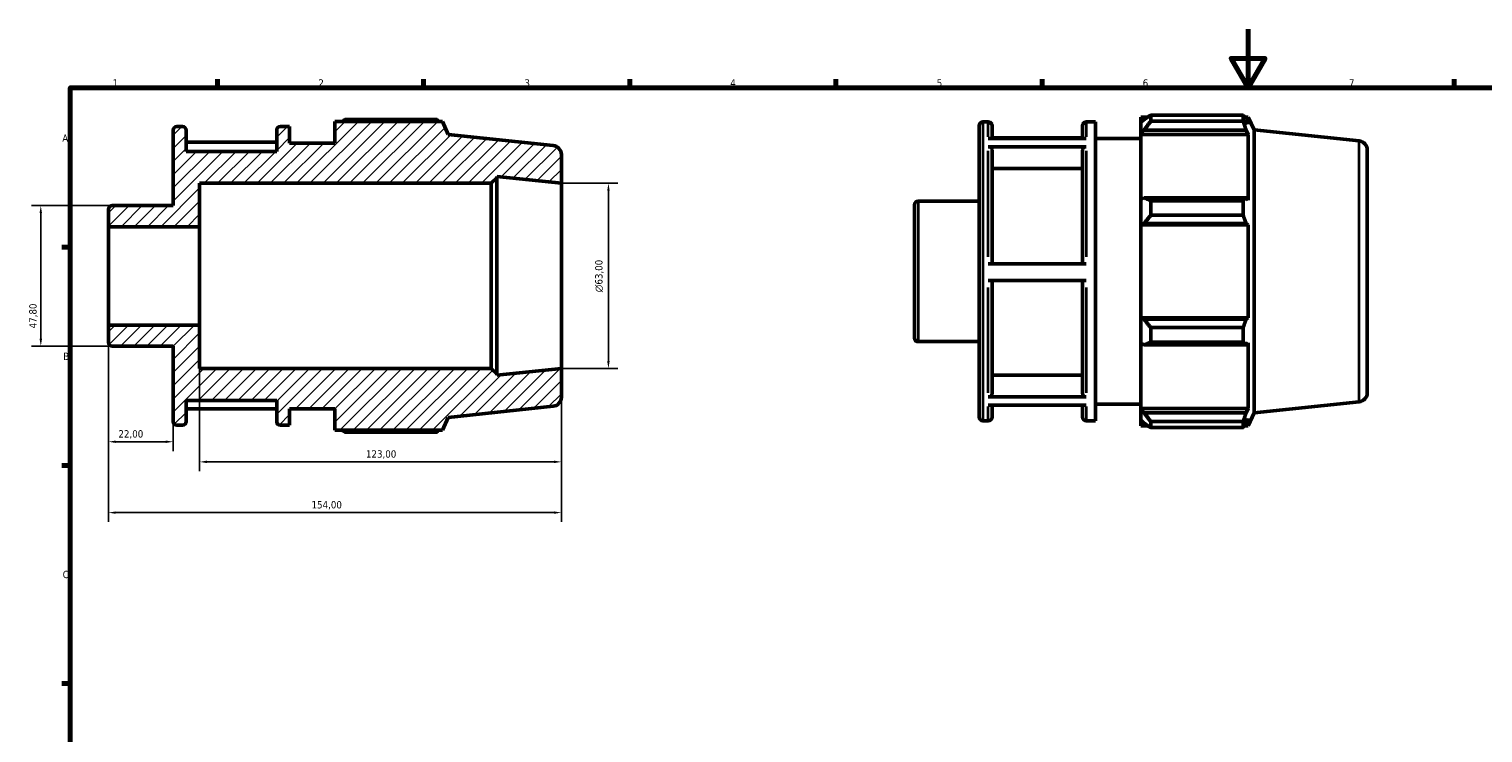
# Model space of a CAD drawing. Header units: millimetres. Extents: x 0 to 931, y 0 to 594.
# Tile 2 of 4: x 6 to 500, y 354 to 594. Entities that reach past the tile are written whole.
import ezdxf

# ---------------------------------------------------------------- set-up
doc = ezdxf.new("R2010")
doc.units = ezdxf.units.MM
for name, color, linetype, lineweight in [('Border (ISO)', 7, 'Continuous', 70), ('Dimension (ISO)', 7, 'Continuous', 25), ('Hatch (ISO)', 7, 'Continuous', 18), ('Visible (ISO)', 7, 'Continuous', 50), ('Visible Narrow (ISO)', 7, 'Continuous', 35)]:
    doc.layers.add(name, color=color, linetype=linetype, lineweight=lineweight)
doc.styles.add('Note Text (ISO)', font='tahoma.ttf')
doc.dimstyles.new('Default (ISO)', dxfattribs={"dimtxt": 2.5, "dimasz": 2.5, "dimexe": 3.175, "dimexo": 0, "dimgap": 0.762, "dimtad": 1, "dimrnd": 1e-08, "dimzin": 0, "dimtxsty": 'Note Text (ISO)', "dimcen": 0.09, "dimdle": 10, "dimclrd": 256, "dimclre": 256, "dimclrt": 232, "dimazin": 0, "dimtfac": 1.40208, "dimtmove": 0, "dimatfit": 3, "dimfxl": 1, "dimtolj": 1, "dimtzin": 0, "dimlwd": -1, "dimlwe": -1, "dimarcsym": 0})

# ---------------------------------------------------------------- blocks, each defined once
blk = doc.blocks.new('Borders Default Border')
at = {"layer": 'Border (ISO)'}
for p, q in [((70.08, 574), (70.08, 576.9)), ((140.17, 574), (140.17, 576.9)), ((210.25, 574), (210.25, 576.9)), ((280.33, 574), (280.33, 576.9)), ((350.42, 574), (350.42, 576.9)), ((490.58, 574), (490.58, 576.9)), ((20, 519.75), (17.1, 519.75)), ((20, 445.5), (17.1, 445.5)), ((20, 371.25), (17.1, 371.25))]:
    blk.add_line(p, q, dxfattribs=at)
at = {"layer": 'Border (ISO)', "flags": 128}
for points in [[(420.5, 594), (420.5, 574), (414.73, 584), (426.27, 584), (420.5, 574)], [(20, 20), (20, 574), (821, 574), (821, 20), (20, 20)]]:
    blk.add_lwpolyline(points, dxfattribs=at)
at = {"layer": 'Border (ISO)', "color": 232, "true_color": 0xca0064, "char_height": 2.5, "attachment_point": 7, "style": 'Note Text (ISO)'}
for s, insert in [('1', (34.48, 574.4)), ('2', (104.37, 574.4)), ('3', (174.43, 574.35)), ('4', (244.42, 574.4)), ('5', (314.64, 574.35)), ('6', (384.66, 574.35)), ('7', (454.77, 574.4)), ('A', (17.29, 555.62)), ('B', (17.59, 481.37)), ('C', (17.43, 407.08))]:
    blk.add_mtext(s, dxfattribs=dict(at, insert=insert))
blk = doc.blocks.new('*D8')
at = {"layer": 'Defpoints', "color": 0, "transparency": 16777216}
for p in [(187, 541.5), (187, 478.5), (203, 478.5)]:
    blk.add_point(p, dxfattribs=at)
at = {"layer": 'Dimension (ISO)', "transparency": 16777216}
for p, q in [((187, 541.5), (206.18, 541.5)), ((203, 539), (203, 481)), ((187, 478.5), (206.18, 478.5))]:
    blk.add_line(p, q, dxfattribs=at)
for points in [[(202.58, 539), (203.42, 539), (203, 541.5)], [(202.58, 481), (203.42, 481), (203, 478.5)]]:
    blk.add_solid(points, dxfattribs=at)
at = {"layer": 'Dimension (ISO)', "color": 232, "true_color": 0xca0064, "transparency": 16777216, "insert": (198.48, 504.44), "char_height": 2.5, "attachment_point": 1, "rotation": 90, "style": 'Note Text (ISO)'}
blk.add_mtext('\\A1;\\fAIGDT|b0|i0;\\H2.5000;\\ln\\fTahoma|b0|i0;\\H2.5000;63,00', dxfattribs=at)
blk = doc.blocks.new('*D9')
at = {"layer": 'Defpoints', "color": 0, "transparency": 16777216}
for p in [(33, 493.27), (55, 460.41), (33, 453.55)]:
    blk.add_point(p, dxfattribs=at)
at = {"layer": 'Dimension (ISO)', "transparency": 16777216}
for p, q in [((33, 493.27), (33, 450.37)), ((55, 460.41), (55, 450.37)), ((52.5, 453.55), (35.5, 453.55))]:
    blk.add_line(p, q, dxfattribs=at)
for points in [[(35.5, 453.96), (35.5, 453.13), (33, 453.55)], [(52.5, 453.96), (52.5, 453.13), (55, 453.55)]]:
    blk.add_solid(points, dxfattribs=at)
at = {"layer": 'Dimension (ISO)', "color": 232, "true_color": 0xca0064, "transparency": 16777216, "insert": (36.39, 457.48), "char_height": 2.5, "attachment_point": 1, "style": 'Note Text (ISO)'}
blk.add_mtext('\\A1;22,00', dxfattribs=at)
blk = doc.blocks.new('*D10')
at = {"layer": 'Defpoints', "color": 0, "transparency": 16777216}
for p in [(64, 493.27), (187, 478.5), (187, 446.7)]:
    blk.add_point(p, dxfattribs=at)
at = {"layer": 'Dimension (ISO)', "transparency": 16777216}
for p, q in [((64, 493.27), (64, 443.53)), ((187, 478.5), (187, 443.53)), ((66.5, 446.7), (184.5, 446.7))]:
    blk.add_line(p, q, dxfattribs=at)
for points in [[(66.5, 447.12), (66.5, 446.28), (64, 446.7)], [(184.5, 447.12), (184.5, 446.28), (187, 446.7)]]:
    blk.add_solid(points, dxfattribs=at)
at = {"layer": 'Dimension (ISO)', "color": 232, "true_color": 0xca0064, "transparency": 16777216, "insert": (120.55, 450.64), "char_height": 2.5, "attachment_point": 1, "style": 'Note Text (ISO)'}
blk.add_mtext('\\A1;123,00', dxfattribs=at)
blk = doc.blocks.new('*D11')
at = {"layer": 'Defpoints', "color": 0, "transparency": 16777216}
for p in [(33, 493.27), (187, 478.5), (33, 429.43)]:
    blk.add_point(p, dxfattribs=at)
at = {"layer": 'Dimension (ISO)', "transparency": 16777216}
for p, q in [((33, 493.27), (33, 426.25)), ((187, 478.5), (187, 426.25)), ((184.5, 429.43), (35.5, 429.43))]:
    blk.add_line(p, q, dxfattribs=at)
for points in [[(35.5, 429.84), (35.5, 429.01), (33, 429.43)], [(184.5, 429.84), (184.5, 429.01), (187, 429.43)]]:
    blk.add_solid(points, dxfattribs=at)
at = {"layer": 'Dimension (ISO)', "color": 232, "true_color": 0xca0064, "transparency": 16777216, "insert": (102.05, 433.36), "char_height": 2.5, "attachment_point": 1, "style": 'Note Text (ISO)'}
blk.add_mtext('\\A1;154,00', dxfattribs=at)
blk = doc.blocks.new('*D12')
at = {"layer": 'Defpoints', "color": 0, "transparency": 16777216}
for p in [(34.26, 533.9), (9.99, 486.1), (34.26, 486.1)]:
    blk.add_point(p, dxfattribs=at)
at = {"layer": 'Dimension (ISO)', "transparency": 16777216}
for p, q in [((34.26, 533.9), (6.82, 533.9)), ((9.99, 531.4), (9.99, 488.6)), ((34.26, 486.1), (6.82, 486.1))]:
    blk.add_line(p, q, dxfattribs=at)
for points in [[(9.58, 531.4), (10.41, 531.4), (9.99, 533.9)], [(9.58, 488.6), (10.41, 488.6), (9.99, 486.1)]]:
    blk.add_solid(points, dxfattribs=at)
at = {"layer": 'Dimension (ISO)', "color": 232, "true_color": 0xca0064, "transparency": 16777216, "insert": (6.05, 492.14), "char_height": 2.5, "attachment_point": 1, "rotation": 90, "style": 'Note Text (ISO)'}
blk.add_mtext('\\A1;47,80', dxfattribs=at)

msp = doc.modelspace()

# ---------------------------------------------------------------- hatches: boundary and pattern name
at = {"layer": 'Hatch (ISO)'}
h = msp.add_hatch(dxfattribs=at)
h.set_pattern_fill('ANSI31', color=256, scale=25.4, style=0)
h.set_pattern_definition([(45, (0, 0), (-2.245064, 2.245064), [])])
edge = h.paths.add_edge_path()
edge.add_ellipse((183.85, 468.736), major_axis=(0.329, -3.133), ratio=1, start_angle=0, end_angle=84)
edge.add_line((187, 468.736), (187, 478.5))
edge.add_line((187, 478.5), (165, 476.188))
edge.add_line((165, 476.188), (165, 476.61))
edge.add_line((165, 476.61), (163.11, 478.5))
edge.add_line((163.11, 478.5), (64, 478.5))
edge.add_line((64, 478.5), (64, 493.269))
edge.add_line((64, 493.269), (33, 493.269))
edge.add_line((33, 493.269), (33, 487.358))
edge.add_ellipse((34.26, 487.358), major_axis=(-1.26, 0), ratio=1, start_angle=0, end_angle=90)
edge.add_line((34.26, 486.099), (55, 486.099))
edge.add_line((55, 486.099), (55, 460.41))
edge.add_ellipse((56.26, 460.41), major_axis=(-1.26, 0), ratio=1, start_angle=0, end_angle=90)
edge.add_line((56.26, 459.15), (58.14, 459.15))
edge.add_ellipse((58.14, 460.41), major_axis=(0, -1.26), ratio=1, start_angle=0, end_angle=90)
edge.add_line((59.4, 460.41), (59.4, 467.625))
edge.add_line((59.4, 467.625), (90.2, 467.625))
edge.add_line((90.2, 467.625), (90.2, 460.41))
edge.add_ellipse((91.46, 460.41), major_axis=(-1.26, 0), ratio=1, start_angle=0, end_angle=90)
edge.add_line((91.46, 459.15), (94.6, 459.15))
edge.add_line((94.6, 459.15), (94.6, 464.8))
edge.add_line((94.6, 464.8), (110, 464.8))
edge.add_line((110, 464.8), (110, 457.455))
edge.add_line((110, 457.455), (146.542, 457.455))
edge.add_line((146.542, 457.455), (148.5, 461.853))
edge.add_line((148.5, 461.853), (184.179, 465.604))
edge = h.paths.add_edge_path()
edge.add_ellipse((183.85, 551.264), major_axis=(3.15, 0), ratio=1, start_angle=0, end_angle=84)
edge.add_line((184.179, 554.396), (148.5, 558.147))
edge.add_line((148.5, 558.147), (146.542, 562.545))
edge.add_line((146.542, 562.545), (110, 562.545))
edge.add_line((110, 562.545), (110, 555.2))
edge.add_line((110, 555.2), (94.6, 555.2))
edge.add_line((94.6, 555.2), (94.6, 560.85))
edge.add_line((94.6, 560.85), (91.46, 560.85))
edge.add_ellipse((91.46, 559.59), major_axis=(0, 1.26), ratio=1, start_angle=0, end_angle=90)
edge.add_line((90.2, 559.59), (90.2, 552.375))
edge.add_line((90.2, 552.375), (59.4, 552.375))
edge.add_line((59.4, 552.375), (59.4, 559.59))
edge.add_ellipse((58.14, 559.59), major_axis=(1.26, 0), ratio=1, start_angle=0, end_angle=90)
edge.add_line((58.14, 560.85), (56.26, 560.85))
edge.add_ellipse((56.26, 559.59), major_axis=(0, 1.26), ratio=1, start_angle=0, end_angle=90)
edge.add_line((55, 559.59), (55, 533.902))
edge.add_line((55, 533.901), (34.26, 533.901))
edge.add_ellipse((34.26, 532.641), major_axis=(0, 1.26), ratio=1, start_angle=0, end_angle=90)
edge.add_line((33, 532.641), (33, 526.731))
edge.add_line((33, 526.731), (64, 526.731))
edge.add_line((64, 526.731), (64, 541.5))
edge.add_line((64, 541.5), (163.11, 541.5))
edge.add_line((163.11, 541.5), (165, 543.39))
edge.add_line((165, 543.39), (165, 543.812))
edge.add_line((165, 543.812), (187, 541.5))
edge.add_line((187, 541.5), (187, 551.264))

# ---------------------------------------------------------------- linework, layer by layer
at = {"layer": 'Visible (ISO)'}
for p, q in [((384.031, 564.065), (384.031, 562.172)), ((384.031, 564.065), (386.437, 564.065)), ((387.421, 564.682), (387.421, 562.639)), ((387.421, 564.682), (418.812, 564.682)), ((418.812, 562.639), (418.812, 564.682)), ((419.25, 564.065), (420.573, 564.065)), ((422.531, 559.666), (420.573, 564.065)), ((420.573, 561.633), (420.573, 564.065)), ((55, 559.59), (55, 533.901)), ((58.14, 560.85), (56.26, 560.85)), ((59.4, 552.375), (59.4, 559.59)), ((90.2, 559.59), (90.2, 552.375)), ((94.6, 560.85), (91.46, 560.85)), ((94.6, 555.2), (94.6, 560.85)), ((146.542, 562.545), (110, 562.545)), ((110, 562.545), (110, 555.2)), ((144.781, 563.162), (113.39, 563.162)), ((148.5, 558.147), (146.542, 562.545)), ((329.031, 461.93), (329.031, 561.11)), ((330.291, 562.37), (332.171, 562.37)), ((333.431, 561.11), (333.431, 556.781)), ((364.231, 556.781), (364.231, 561.11)), ((365.491, 562.37), (368.631, 562.37)), ((368.631, 460.67), (368.631, 562.37)), ((385.161, 563.249), (384.031, 562.172)), ((384.031, 558.629), (384.031, 562.172)), ((384.031, 558.629), (385.161, 559.631)), ((384.031, 558.128), (384.031, 558.629)), ((385.161, 559.631), (419.818, 559.631)), ((418.812, 562.639), (387.421, 562.639)), ((420.573, 561.633), (419.818, 563.249)), ((419.818, 559.631), (420.573, 558.128)), ((422.531, 463.373), (422.531, 559.666)), ((458.21, 555.916), (422.531, 559.666)), ((90.2, 555.501), (59.4, 555.501)), ((110, 555.2), (94.6, 555.2)), ((184.179, 554.396), (148.5, 558.147)), ((332.171, 556.781), (365.491, 556.781)), ((365.491, 553.93), (332.171, 553.93)), ((364.231, 557.021), (333.431, 557.021)), ((368.631, 556.72), (384.031, 556.72)), ((384.031, 558.128), (384.031, 536.043)), ((384.031, 558.128), (420.573, 558.128)), ((420.573, 535.782), (420.573, 558.128)), ((90.2, 552.375), (59.4, 552.375)), ((187, 541.5), (187, 551.264)), ((333.431, 552.837), (333.431, 514.079)), ((364.231, 514.079), (364.231, 552.837)), ((461.031, 552.784), (461.031, 470.256)), ((165, 543.39), (165, 543.812)), ((165, 543.812), (187, 541.5)), ((364.231, 546.574), (333.431, 546.574)), ((64, 526.731), (64, 541.5)), ((64, 541.5), (163.11, 541.5)), ((163.11, 541.5), (165, 543.39)), ((163.11, 541.5), (163.11, 478.5)), ((165, 476.61), (165, 543.39)), ((187, 478.5), (187, 541.5)), ((55, 533.901), (34.26, 533.901)), ((307.031, 488.878), (307.031, 534.161)), ((308.291, 535.421), (329.031, 535.421)), ((385.161, 536.565), (384.031, 536.043)), ((384.031, 527.49), (384.031, 536.043)), ((419.818, 536.565), (385.161, 536.565)), ((387.421, 535.583), (387.421, 530.651)), ((387.421, 535.583), (418.812, 535.583)), ((418.812, 530.651), (418.812, 535.583)), ((420.573, 535.782), (419.818, 536.565)), ((33, 532.641), (33, 526.731)), ((418.812, 530.651), (387.421, 530.651)), ((33, 526.731), (64, 526.731)), ((33, 493.269), (33, 526.731)), ((64, 493.269), (64, 526.731)), ((384.031, 527.49), (385.161, 527.83)), ((384.031, 527.32), (384.031, 527.49)), ((384.031, 527.32), (384.031, 495.719)), ((384.031, 527.32), (420.573, 527.32)), ((385.161, 527.83), (419.818, 527.83)), ((419.818, 527.83), (420.573, 527.32)), ((420.573, 495.719), (420.573, 527.32)), ((332.171, 514.079), (365.491, 514.079)), ((365.491, 508.429), (332.171, 508.429)), ((333.431, 508.429), (333.431, 469.91)), ((364.231, 469.91), (364.231, 508.429)), ((384.031, 495.549), (384.031, 495.719)), ((384.031, 495.719), (420.573, 495.719)), ((384.031, 486.996), (384.031, 495.549)), ((385.161, 495.21), (384.031, 495.549)), ((419.818, 495.21), (385.161, 495.21)), ((420.573, 495.719), (419.818, 495.21)), ((64, 493.269), (33, 493.269)), ((33, 493.269), (33, 487.358)), ((64, 478.5), (64, 493.269)), ((387.421, 492.389), (387.421, 487.456)), ((387.421, 492.389), (418.812, 492.389)), ((418.812, 487.456), (418.812, 492.389)), ((34.26, 486.099), (55, 486.099)), ((55, 486.099), (55, 460.41)), ((308.291, 487.618), (329.031, 487.618)), ((384.031, 486.996), (385.161, 486.475)), ((384.031, 486.996), (384.031, 464.912)), ((385.161, 486.475), (419.818, 486.475)), ((418.812, 487.456), (387.421, 487.456)), ((419.818, 486.475), (420.573, 487.257)), ((420.573, 464.912), (420.573, 487.257)), ((163.11, 478.5), (64, 478.5)), ((165, 476.61), (163.11, 478.5)), ((187, 478.5), (165, 476.188)), ((165, 476.188), (165, 476.61)), ((187, 468.736), (187, 478.5)), ((333.431, 476.168), (364.231, 476.168)), ((59.4, 460.41), (59.4, 467.625)), ((59.4, 467.625), (90.2, 467.625)), ((59.4, 464.739), (90.2, 464.739)), ((90.2, 467.625), (90.2, 460.41)), ((94.6, 459.15), (94.6, 464.8)), ((94.6, 464.8), (110, 464.8)), ((110, 464.8), (110, 457.455)), ((148.5, 461.853), (184.179, 465.604)), ((332.171, 468.818), (365.491, 468.818)), ((365.491, 466.018), (332.171, 466.018)), ((333.431, 466.018), (333.431, 461.93)), ((364.231, 461.93), (364.231, 466.018)), ((368.631, 466.32), (384.031, 466.32)), ((384.031, 464.411), (384.031, 464.912)), ((384.031, 464.912), (420.573, 464.912)), ((420.573, 464.912), (419.818, 463.408)), ((458.21, 467.123), (422.531, 463.373)), ((146.542, 457.455), (148.5, 461.853)), ((330.291, 460.67), (332.171, 460.67)), ((365.491, 460.67), (368.631, 460.67)), ((384.031, 460.868), (384.031, 464.411)), ((385.161, 463.408), (384.031, 464.411)), ((384.031, 460.868), (385.161, 459.79)), ((384.031, 460.868), (384.031, 458.975)), ((419.818, 463.408), (385.161, 463.408)), ((387.421, 460.4), (387.421, 458.357)), ((387.421, 460.4), (418.812, 460.4)), ((418.812, 458.357), (418.812, 460.4)), ((419.818, 459.79), (420.573, 461.407)), ((422.531, 463.373), (420.573, 458.975)), ((420.573, 458.975), (420.573, 461.407)), ((56.26, 459.15), (58.14, 459.15)), ((91.46, 459.15), (94.6, 459.15)), ((110, 457.455), (146.542, 457.455)), ((113.39, 456.838), (144.781, 456.838)), ((384.031, 458.975), (386.437, 458.975)), ((418.812, 458.357), (387.421, 458.357)), ((419.25, 458.975), (420.573, 458.975))]:
    msp.add_line(p, q, dxfattribs=at)
for centre, radius, start, end in [((56.26, 559.59), 1.26, 90, 180), ((58.14, 559.59), 1.26, 0, 90), ((91.46, 559.59), 1.26, 90, 180), ((330.291, 561.11), 1.26, 90, 180), ((332.171, 561.11), 1.26, 0, 90), ((365.491, 561.11), 1.26, 90, 180), ((183.85, 551.264), 3.15, 0, 84), ((457.881, 552.784), 3.15, 0, 84), ((34.26, 532.641), 1.26, 90, 180), ((308.291, 534.161), 1.26, 90, 180), ((34.26, 487.358), 1.26, 180, 270), ((308.291, 488.878), 1.26, 180, 270), ((457.881, 470.256), 3.15, 276, 0), ((183.85, 468.736), 3.15, 276, 0), ((56.26, 460.41), 1.26, 180, 270), ((58.14, 460.41), 1.26, 270, 0), ((91.46, 460.41), 1.26, 180, 270), ((330.291, 461.93), 1.26, 180, 270), ((332.171, 461.93), 1.26, 270, 0), ((365.491, 461.93), 1.26, 180, 270)]:
    msp.add_arc(centre, radius, start, end, dxfattribs=at)
for points, weights in [([(387.421, 564.682), (386.246, 563.951), (385.161, 563.249)], [1.01199661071, 1.00869266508, 1.00457877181]), ([(418.812, 564.682), (419.335, 563.951), (419.818, 563.249)], [1, 1.00172060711, 1.00262503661]), ([(112.405, 562.545), (112.889, 562.851), (113.39, 563.162)], [1.00902870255, 1.01058643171, 1.01199661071]), ([(145.219, 562.545), (145.004, 562.851), (144.781, 563.162)], [1.00131673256, 1.00073228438, 1]), ([(385.161, 559.631), (386.246, 561.105), (387.421, 562.639)], [1.00457877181, 1.00869266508, 1.01199661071]), ([(419.818, 559.631), (419.335, 561.105), (418.812, 562.639)], [1.00262503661, 1.00172060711, 1]), ([(387.421, 535.583), (386.246, 536.084), (385.161, 536.565)], [1.01199661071, 1.00869266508, 1.00457877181]), ([(418.812, 535.583), (419.335, 536.084), (419.818, 536.565)], [1, 1.00172060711, 1.00262503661]), ([(385.161, 527.83), (386.246, 529.212), (387.421, 530.651)], [1.00457877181, 1.00869266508, 1.01199661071]), ([(419.818, 527.83), (419.335, 529.212), (418.812, 530.651)], [1.00262503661, 1.00172060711, 1]), ([(387.421, 492.389), (386.246, 493.828), (385.161, 495.21)], [1.01199661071, 1.00869266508, 1.00457877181]), ([(418.812, 492.389), (419.335, 493.828), (419.818, 495.21)], [1, 1.00172060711, 1.00262503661]), ([(385.161, 486.475), (386.246, 486.955), (387.421, 487.456)], [1.00457877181, 1.00869266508, 1.01199661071]), ([(419.818, 486.475), (419.335, 486.955), (418.812, 487.456)], [1.00262503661, 1.00172060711, 1]), ([(387.421, 460.4), (386.246, 461.935), (385.161, 463.408)], [1.01199661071, 1.00869266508, 1.00457877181]), ([(385.161, 459.79), (386.246, 459.088), (387.421, 458.357)], [1.00457877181, 1.00869266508, 1.01199661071]), ([(418.812, 460.4), (419.335, 461.935), (419.818, 463.408)], [1, 1.00172060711, 1.00262503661]), ([(419.818, 459.79), (419.335, 459.088), (418.812, 458.357)], [1.00262503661, 1.00172060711, 1]), ([(113.39, 456.838), (112.889, 457.149), (112.405, 457.455)], [1.01199661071, 1.01058643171, 1.00902870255]), ([(144.781, 456.838), (145.004, 457.149), (145.219, 457.455)], [1, 1.00073228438, 1.00131673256])]:
    msp.add_rational_spline(points, weights, degree=2, dxfattribs=at)
for points, knots in [([(332.171, 553.93), (332.327, 553.93), (332.51, 553.899), (332.797, 553.796), (332.952, 553.706), (333.172, 553.515), (333.276, 553.38), (333.395, 553.131), (333.431, 552.972), (333.431, 552.837)], [0, 0, 0, 0, 0.04662232, 0.04662232, 0.09328877, 0.09328877, 0.14001009, 0.14001009, 0.18677926, 0.18677926, 0.18677926, 0.18677926]), ([(364.231, 552.837), (364.231, 552.972), (364.268, 553.131), (364.387, 553.38), (364.491, 553.515), (364.711, 553.706), (364.866, 553.796), (365.153, 553.899), (365.336, 553.93), (365.491, 553.93)], [0.56035354, 0.56035354, 0.56035354, 0.56035354, 0.60712271, 0.60712271, 0.65384404, 0.65384404, 0.70051049, 0.70051049, 0.74713281, 0.74713281, 0.74713281, 0.74713281]), ([(333.431, 469.91), (333.431, 469.775), (333.395, 469.617), (333.276, 469.367), (333.172, 469.233), (332.952, 469.042), (332.797, 468.952), (332.51, 468.849), (332.327, 468.818), (332.171, 468.818)], [0.56018019, 0.56018019, 0.56018019, 0.56018019, 0.60691189, 0.60691189, 0.65361082, 0.65361082, 0.70027219, 0.70027219, 0.74690333, 0.74690333, 0.74690333, 0.74690333]), ([(365.491, 468.818), (365.336, 468.818), (365.153, 468.849), (364.866, 468.952), (364.71, 469.042), (364.49, 469.233), (364.387, 469.367), (364.268, 469.617), (364.231, 469.775), (364.231, 469.91)], [0, 0, 0, 0, 0.04663114, 0.04663114, 0.09329251, 0.09329251, 0.13999145, 0.13999145, 0.18672314, 0.18672314, 0.18672314, 0.18672314])]:
    msp.add_open_spline(points, degree=3, knots=knots, dxfattribs=at)
at = {"layer": 'Visible Narrow (ISO)'}
for p, q in [((330.291, 561.744), (330.291, 461.296)), ((332.171, 557.317), (332.171, 562.356)), ((365.491, 562.356), (365.491, 557.317)), ((458.21, 467.67), (458.21, 555.37)), ((332.171, 516.452), (332.171, 552.571)), ((365.491, 552.571), (365.491, 516.452)), ((308.291, 535.127), (308.291, 487.913)), ((332.171, 470.156), (332.171, 506.058)), ((365.491, 506.058), (365.491, 470.156)), ((332.171, 460.683), (332.171, 465.505)), ((365.491, 465.505), (365.491, 460.683))]:
    msp.add_line(p, q, dxfattribs=at)

# ---------------------------------------------------------------- block references
msp.add_blockref('Borders Default Border', (0, 0))

# ---------------------------------------------------------------- dimensions: what is measured, and where the dimension line sits
at = {"layer": 'Dimension (ISO)'}
dim = msp.add_linear_dim(base=(203, 478.5), p1=(187, 541.5), p2=(187, 478.5), angle=90, text='\\fAIGDT|b0|i0;\\H2.5000;\\ln\\fTahoma|b0|i0;\\H2.5000;<>', dimstyle='Default (ISO)', override={"dimdec": 2, "dimtp": 0, "dimtm": 0, "dimtdec": 2, "dimtofl": 0, "dimatfit": 1}, dxfattribs=at)
dim.commit()
dim.dimension.update_dxf_attribs({"geometry": '*D8', "text_midpoint": (203, 510), "dimtype": 160})
for base, p1, p2, angle, picture, middle in [((9.993, 486.099), (34.26, 533.901), (34.26, 486.099), 90, '*D12', (9.993, 496.31)), ((33, 453.546), (55, 460.41), (33, 493.269), 180, '*D9', (40.5, 453.546)), ((33, 429.427), (187, 478.5), (33, 493.269), 180, '*D11', (107, 429.427)), ((187, 446.701), (64, 493.269), (187, 478.5), 180, '*D10', (125.5, 446.701))]:
    dim = msp.add_linear_dim(base=base, p1=p1, p2=p2, angle=angle, dimstyle='Default (ISO)', override={"dimdec": 2, "dimtp": 0, "dimtm": 0, "dimtdec": 2, "dimtofl": 0, "dimatfit": 1}, dxfattribs=at)
    dim.commit()
    dim.dimension.update_dxf_attribs({"geometry": picture, "text_midpoint": middle, "dimtype": 160})

doc.saveas('drawing.dxf')
